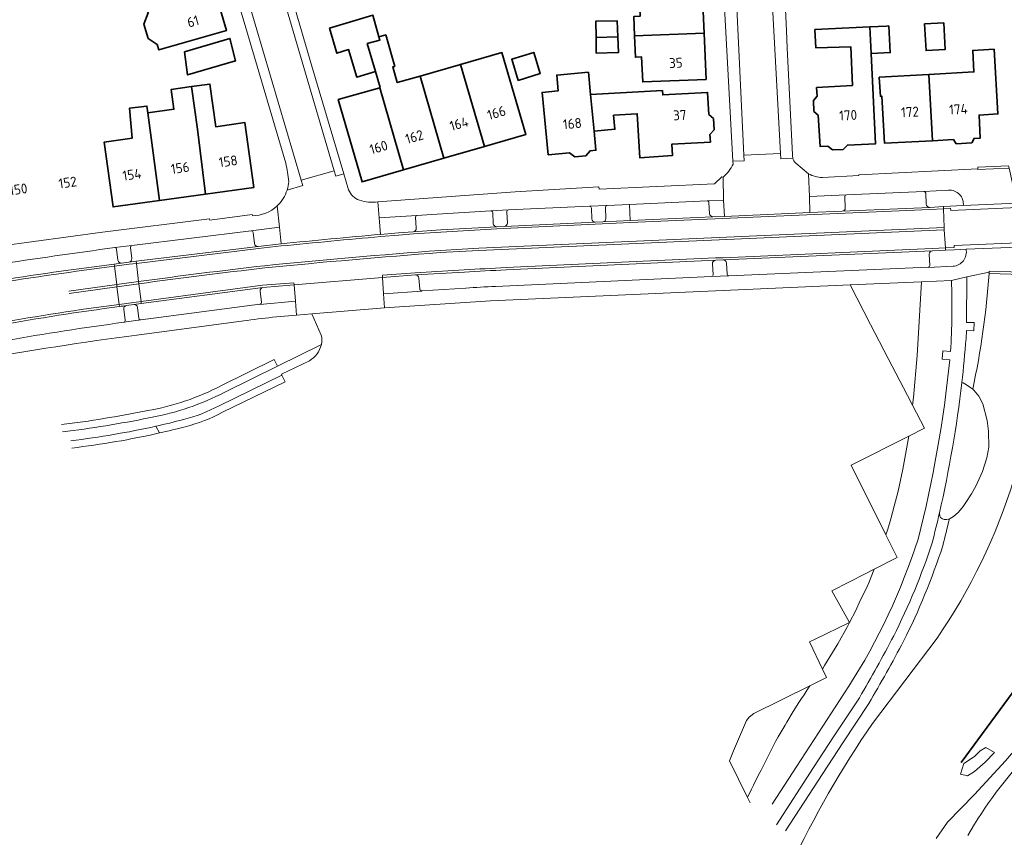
# Model space of a CAD drawing. Extents: x 150256 to 156914, y 461459 to 469481.
# Tile 165 of 256: x 155447 to 155580, y 462501 to 462612. Entities that reach past the tile are written whole.
import ezdxf
from ezdxf.enums import TextEntityAlignment as Align

# ---------------------------------------------------------------- set-up
doc = ezdxf.new("R2010")
doc.units = 0
doc.header["$LTSCALE"] = 0.75
for name, color, linetype, lineweight in [('B-RO-GK-BESCHOEIING-G', 251, 'GK-BESCHOEIING', 35), ('B-RO-GR-BEPLANTING_CULTUUR_BODEMBEDEKKER-GV', 251, 'CONTINUOUS', 18), ('B-RO-GR-GROENVOORZIENING-GV', 251, 'CONTINUOUS', 18), ('B-RO-IE-TERREINAFSCHEIDING_KUNSTMATIG_MUUR-GV', 251, 'CONTINUOUS', 18), ('B-RO-OG-BEBOUWING-GV', 6, 'CONTINUOUS', 35), ('B-RO-OG-BEBOUWING-T18', 1, 'CONTINUOUS', 18), ('B-RO-OG-TERREIN_CULTUURSCHEIDING-GV', 251, 'CONTINUOUS', 18), ('B-RO-OG-TERREIN_ONBEGROEID-GV', 251, 'CONTINUOUS', 18), ('B-RO-OG-WATER_SLOOT-GV', 251, 'CONTINUOUS', 18), ('B-RO-VH-VERHARDING_ASFALT-GV', 251, 'CONTINUOUS', 18), ('B-RO-VH-VERHARDING_BEDRIJFSVLOERPLAAT-GV', 251, 'CONTINUOUS', 18), ('B-RO-VH-VERHARDING_STRAATBAKSTEEN-GV', 251, 'CONTINUOUS', 18), ('B-RO-VH-VERHARDING_TEGEL-GV', 251, 'CONTINUOUS', 18)]:
    doc.layers.add(name, color=color, linetype=linetype, lineweight=lineweight)
doc.styles.add('NLCS-ISO-M200-T18', font='NLCS-ISO.ttf', dxfattribs={"height": 360})
doc.linetypes.add('GK-BESCHOEIING', pattern='A,30,-5,[1,NLCS.SHX,S=1,R=0,X=0,Y=0],-5', length=40)

msp = doc.modelspace()

# ---------------------------------------------------------------- linework, layer by layer
at = {"layer": 'B-RO-GK-BESCHOEIING-G'}
msp.add_lwpolyline([(155574.307, 462510.787), (155581.855, 462521.067)], dxfattribs=at)
at = {"layer": 'B-RO-GR-BEPLANTING_CULTUUR_BODEMBEDEKKER-GV'}
for points in [[(155562.014, 462570.224), (155564.401, 462565.628), (155567.008, 462560.609), (155567.701, 462559.274), (155567.839, 462560.314), (155568.338, 462566.001), (155568.906, 462576.025), (155559.223, 462575.6)], [(155564.097, 462541.674), (155564.348, 462542.429), (155564.771, 462543.839), (155565.23, 462545.577), (155565.753, 462547.622), (155566.372, 462550.588), (155567.193, 462555.079), (155559.4, 462551.14)], [(155559.168, 462529.764), (155560, 462531.428), (155560.618, 462532.772), (155561.437, 462534.464), (155561.774, 462535.165), (155562.495, 462537.014), (155561.347, 462536.423), (155556.769, 462534.067)], [(155555.495, 462523.468), (155555.78, 462523.939), (155556.496, 462525.123), (155557.564, 462526.89), (155558.883, 462529.253), (155559.168, 462529.764), (155554.518, 462527.532), (155553.716, 462527.147)], [(155543.432, 462512.367), (155542.859, 462511.031), (155545.33, 462506.051), (155545.859, 462507.191), (155546.145, 462507.713), (155546.833, 462509.13), (155547.18, 462509.762), (155547.894, 462511.191), (155548.889, 462513.182), (155549.138, 462513.66), (155549.476, 462514.266), (155550.418, 462515.834), (155550.666, 462516.252), (155551.536, 462517.701), (155551.815, 462518.192), (155552.214, 462518.809), (155552.649, 462519.456), (155552.987, 462519.979), (155553.425, 462520.644), (155553.791, 462521.188), (155546.18, 462517.421), (155545.556, 462516.955), (155545.207, 462516.503)], [(155577.638, 462512.809), (155576.87, 462512.383), (155576.102, 462511.615), (155574.652, 462510.677), (155574.226, 462509.227), (155575.164, 462508.971), (155576.102, 462509.568), (155577.552, 462510.848), (155578.832, 462512.127)], [(155577.638, 462512.809), (155578.832, 462512.127), (155577.552, 462510.848), (155576.102, 462509.568), (155575.164, 462508.971), (155574.226, 462509.227), (155574.652, 462510.677), (155576.102, 462511.615), (155576.87, 462512.383)]]:
    msp.add_lwpolyline(points, close=True, dxfattribs=at)
for points in [[(155574.385, 462562.344, -0.0276729), (155571.35, 462544.667)], [(155575.201, 462500.907, -0.0597313), (155583.562, 462512.102)]]:
    msp.add_lwpolyline(points, format="xyb", dxfattribs=at)
for points in [[(155572.72, 462543.854), (155572.828, 462543.893), (155573.259, 462544.149), (155573.922, 462544.765), (155574.557, 462545.544), (155574.942, 462546.084), (155575.704, 462547.267), (155576.282, 462548.275), (155577.213, 462550.263), (155577.794, 462552.127), (155578.038, 462553.582), (155578.019, 462555.769), (155577.805, 462557.196), (155577.245, 462559.472), (155576.712, 462560.501), (155576.261, 462561.021), (155576.008, 462561.314), (155575.86, 462561.442), (155575.624, 462561.646), (155575.165, 462561.943), (155574.816, 462562.188), (155574.582, 462562.3), (155574.385, 462562.344)], [(155571.35, 462544.667), (155571.419, 462544.196), (155571.515, 462544.025), (155571.772, 462543.838), (155571.99, 462543.771), (155572.311, 462543.757), (155572.579, 462543.804), (155572.7, 462543.846), (155572.72, 462543.854)], [(155570.915, 462500.47), (155572.464, 462502.712), (155576.096, 462506.448), (155580.316, 462511.039), (155583.52, 462514.776), (155586.886, 462519.313), (155582.864, 462522.546), (155581.855, 462521.067), (155574.307, 462510.787)], [(155586.886, 462519.313), (155583.52, 462514.776), (155580.316, 462511.039), (155576.096, 462506.448), (155572.464, 462502.712), (155570.915, 462500.47)]]:
    msp.add_lwpolyline(points, dxfattribs=at)
at = {"layer": 'B-RO-GR-GROENVOORZIENING-GV'}
for points in [[(155572.592, 462588.463), (155569.251, 462588.267)], [(155569.484, 462588.033), (155569.56, 462586.53)], [(155542.179, 462584.886), (155542.084, 462587.095), (155539.837, 462586.993)], [(155540.09, 462586.751), (155540.168, 462585.238)], [(155558.749, 462587.802), (155553.717, 462587.58)], [(155553.717, 462587.58), (155553.795, 462585.397), (155558.169, 462585.589)], [(155558.575, 462586.046), (155558.519, 462587.537)], [(155512.915, 462585.759), (155510.499, 462585.638)], [(155510.764, 462585.401), (155510.832, 462583.901)], [(155512.762, 462583.988), (155512.676, 462585.479)], [(155526.291, 462586.374), (155523.893, 462586.266)], [(155524.147, 462586.026), (155524.204, 462584.561)], [(155526.11, 462584.602), (155526.044, 462586.106)], [(155570.028, 462586.112), (155571.885, 462586.21), (155574.587, 462586.352)], [(155500.489, 462585.031), (155495.372, 462584.706), (155495.547, 462582.454), (155497.973, 462582.66), (155499.982, 462582.801)], [(155500.4, 462583.273), (155500.287, 462584.772)], [(155524.675, 462584.115), (155525.716, 462584.168)], [(155540.634, 462584.835), (155542.179, 462584.886)], [(155478.95, 462580.81), (155482.062, 462581.172), (155481.831, 462583.405), (155478.009, 462582.933)], [(155478.281, 462582.709), (155478.456, 462581.211)], [(155511.308, 462583.483), (155512.342, 462583.534)], [(155461.825, 462580.937), (155459.527, 462580.658)], [(155459.758, 462580.423), (155459.937, 462578.93)], [(155461.816, 462579.167), (155461.623, 462580.664)], [(155574.969, 462580.426), (155573.355, 462580.368), (155572.169, 462580.307), (155570.401, 462580.217)], [(155460.428, 462578.556), (155461.434, 462578.683)], [(155542.011, 462578.987), (155541.005, 462578.948)], [(155542.541, 462577.055), (155542.478, 462578.555)], [(155569.978, 462579.752), (155570.05, 462578.264)], [(155540.562, 462578.444), (155540.649, 462576.975)], [(155569.816, 462578.002), (155569.818, 462577.96), (155573.202, 462578.116)], [(155500.279, 462576.942), (155495.818, 462576.594), (155495.959, 462574.367), (155501.15, 462574.753), (155501.146, 462574.802)], [(155500.875, 462575.034), (155500.76, 462576.516)], [(155540.431, 462576.714), (155542.768, 462576.825)], [(155479.205, 462574.74), (155479.387, 462573.255)], [(155484.018, 462573.402), (155483.829, 462575.596), (155479.6, 462575.256)], [(155479.166, 462572.972), (155479.17, 462572.925), (155484.018, 462573.402)], [(155460.714, 462572.291), (155460.901, 462570.795)], [(155462.098, 462572.916), (155461.086, 462572.78)], [(155462.757, 462571.056), (155462.58, 462572.546)], [(155460.72, 462570.515), (155463.046, 462570.846)]]:
    msp.add_lwpolyline(points, dxfattribs=at)
for points in [[(155569.251, 462588.267, -0.4089903), (155569.484, 462588.033)], [(155574.587, 462586.352, 0.4598195), (155572.592, 462588.463)], [(155539.837, 462586.993, -0.4182), (155540.09, 462586.751)], [(155558.519, 462587.537, -0.4179531), (155558.749, 462587.802)], [(155569.56, 462586.53, 0.3996787), (155570.028, 462586.112)], [(155510.499, 462585.638, -0.4024724), (155510.764, 462585.401)], [(155512.676, 462585.479, -0.4257498), (155512.915, 462585.759)], [(155523.893, 462586.266, -0.4008322), (155524.147, 462586.026)], [(155526.044, 462586.106, -0.3940759), (155526.291, 462586.374)], [(155540.168, 462585.238, 0.3670781), (155540.634, 462584.835)], [(155558.169, 462585.589, 0.3996744), (155558.575, 462586.046)], [(155500.287, 462584.772, -0.3927892), (155500.489, 462585.031)], [(155510.832, 462583.901, 0.4027313), (155511.308, 462583.483)], [(155512.342, 462583.534, 0.3913355), (155512.762, 462583.988)], [(155524.204, 462584.561, 0.3696766), (155524.675, 462584.115)], [(155525.716, 462584.168, 0.3913247), (155526.11, 462584.602)], [(155478.009, 462582.933, -0.4193299), (155478.281, 462582.709)], [(155499.982, 462582.801, 0.4043707), (155500.4, 462583.273)], [(155478.456, 462581.211, 0.4032933), (155478.95, 462580.81)], [(155459.527, 462580.658, -0.4120239), (155459.758, 462580.423)], [(155461.623, 462580.664, -0.4022442), (155461.825, 462580.937)], [(155570.401, 462580.217, 0.3986094), (155569.978, 462579.752)], [(155573.202, 462578.116, 0.4417827), (155574.969, 462580.426)], [(155459.937, 462578.93, 0.3801174), (155460.428, 462578.556)], [(155461.434, 462578.683, 0.3971594), (155461.816, 462579.167)], [(155541.005, 462578.948, 0.391703), (155540.562, 462578.444)], [(155542.478, 462578.555, 0.3904052), (155542.011, 462578.987)], [(155570.05, 462578.264, -0.4113456), (155569.816, 462578.002)], [(155500.76, 462576.516, 0.3936961), (155500.279, 462576.942)], [(155540.649, 462576.975, -0.4070046), (155540.431, 462576.714)], [(155542.768, 462576.825, -0.3917165), (155542.541, 462577.055)], [(155479.6, 462575.256, 0.3853454), (155479.205, 462574.74)], [(155501.146, 462574.802, -0.4432956), (155500.875, 462575.034)], [(155479.387, 462573.255, -0.4719174), (155479.166, 462572.972)], [(155461.086, 462572.78, 0.4098387), (155460.714, 462572.291)], [(155462.58, 462572.546, 0.4061817), (155462.098, 462572.916)], [(155460.901, 462570.795, -0.4051261), (155460.72, 462570.515)], [(155463.046, 462570.846, -0.3947313), (155462.757, 462571.056)]]:
    msp.add_lwpolyline(points, format="xyb", dxfattribs=at)
at = {"layer": 'B-RO-IE-TERREINAFSCHEIDING_KUNSTMATIG_MUUR-GV'}
msp.add_lwpolyline([(155580.801, 462591.446), (155580.73, 462591.763), (155576.557, 462591.558), (155576.566, 462591.361), (155576.572, 462591.239)], close=True, dxfattribs=at)
msp.add_lwpolyline([(155584.012, 462577.037), (155583.957, 462577.284), (155578.092, 462577.473), (155578.088, 462577.338), (155578.082, 462577.143), (155584.015, 462576.954)], dxfattribs=at)
at = {"layer": 'B-RO-OG-BEBOUWING-GV'}
for points in [[(155463.81, 462613.237), (155464.019, 462612.508), (155463.426, 462610.955), (155464.021, 462609.036), (155465.255, 462608.205), (155465.465, 462607.475), (155474.643, 462610.109), (155472.986, 462615.874), (155472.904, 462616.16), (155471.67, 462615.819), (155470.644, 462619.116), (155463.887, 462617.171), (155464.724, 462613.82), (155463.752, 462613.487)], [(155539.438, 462609.757), (155539.194, 462615.727), (155530.606, 462615.333), (155530.741, 462612.034), (155529.89, 462611.999), (155529.998, 462609.367)], [(155494.855, 462604.53), (155493.755, 462608.334), (155495.467, 462608.817), (155495.323, 462609.245), (155494.513, 462612.174), (155488.646, 462610.445), (155489.602, 462607.018), (155491.215, 462607.525), (155492.321, 462603.797)], [(155524.793, 462609.151), (155527.741, 462609.273), (155527.664, 462611.422), (155524.768, 462611.389)], [(155562.086, 462606.987), (155561.91, 462610.606), (155559.115, 462610.469), (155554.462, 462610.242), (155554.61, 462607.744), (155559.316, 462607.909), (155559.545, 462602.662), (155554.685, 462602.376), (155554.755, 462601.184), (155554.253, 462600.592), (155554.339, 462599.138), (155554.907, 462598.605), (155555.155, 462594.379), (155556.233, 462594.432), (155556.835, 462593.919), (155558.314, 462593.987), (155558.863, 462594.56), (155562.683, 462594.746)], [(155564.506, 462610.732), (155564.191, 462610.717), (155561.91, 462610.606), (155562.086, 462606.987), (155564.683, 462607.114)], [(155571.928, 462611.14), (155569.341, 462611.002), (155569.534, 462607.384), (155572.121, 462607.522)], [(155495.323, 462609.245), (155495.467, 462608.817), (155493.755, 462608.334), (155494.855, 462604.53), (155495.482, 462602.361), (155495.445, 462602.35), (155498.679, 462591.188), (155504.154, 462592.774), (155500.923, 462603.927), (155497.829, 462603.037), (155497.201, 462605.169), (155497.482, 462605.248), (155496.251, 462609.506)], [(155524.793, 462609.151), (155524.817, 462607.016), (155527.818, 462607.124), (155527.741, 462609.273)], [(155529.998, 462609.367), (155530.117, 462606.487), (155530.966, 462606.521), (155531.106, 462603.132), (155539.696, 462603.474), (155539.438, 462609.757)], [(155468.979, 462607.237), (155469.375, 462604.079), (155475.887, 462605.992), (155475.128, 462609.03)], [(155506.401, 462605.502), (155509.629, 462594.36), (155515.249, 462595.988), (155512.024, 462607.12)], [(155514.229, 462603.335), (155517.219, 462604.26), (155516.333, 462607.126), (155513.343, 462606.201)], [(155569.906, 462604.136), (155570.4, 462595.163), (155573.256, 462595.32), (155573.634, 462594.751), (155575.738, 462594.865), (155576.051, 462595.473), (155576.892, 462595.52), (155576.72, 462598.645), (155579.281, 462598.795), (155578.757, 462607.569), (155575.878, 462607.411), (155576.039, 462604.483)], [(155506.401, 462605.502), (155500.923, 462603.927), (155504.154, 462592.774), (155509.629, 462594.36)], [(155524.514, 462596.449), (155524.038, 462601.429), (155523.748, 462604.45), (155519.451, 462604.053), (155519.654, 462601.929), (155517.47, 462601.72), (155518.281, 462593.249), (155521.185, 462593.527), (155521.885, 462592.965), (155523.398, 462593.113), (155523.973, 462593.794), (155524.761, 462593.869)], [(155569.906, 462604.136), (155563.19, 462603.757), (155563.336, 462601.169), (155563.557, 462601.181), (155563.907, 462594.806), (155570.4, 462595.163)], [(155470.72, 462596.72), (155471.822, 462587.909), (155478.365, 462588.812), (155477.15, 462597.607), (155473.202, 462597.062), (155472.405, 462602.842), (155469.922, 462602.499)], [(155463.992, 462598.941), (155465.564, 462587.045), (155471.822, 462587.909), (155470.72, 462596.72), (155469.922, 462602.499), (155467.158, 462602.117), (155467.53, 462599.426)], [(155495.445, 462602.35), (155493.199, 462601.705), (155489.822, 462600.734), (155493.059, 462589.56), (155498.679, 462591.188)], [(155533.803, 462601.965), (155524.038, 462601.429), (155524.514, 462596.449), (155527.332, 462596.719), (155527.151, 462598.616), (155530.368, 462598.819), (155530.711, 462592.835), (155535.142, 462593.133), (155535.037, 462594.688), (155540.289, 462594.972), (155540.232, 462595.99), (155540.786, 462596.624), (155540.702, 462598.15), (155540.08, 462598.721), (155539.915, 462601.701), (155533.836, 462601.367)], [(155465.564, 462587.045), (155463.992, 462598.941), (155463.857, 462599.865), (155461.515, 462599.587), (155461.859, 462595.497), (155458.074, 462594.975), (155459.289, 462586.179)]]:
    msp.add_lwpolyline(points, close=True, dxfattribs=at)
at = {"layer": 'B-RO-OG-TERREIN_CULTUURSCHEIDING-GV'}
for points in [[(155578.082, 462577.143), (155578.088, 462577.338), (155575.084, 462576.671), (155575.035, 462570.512), (155576.045, 462570.473), (155576.006, 462569.362), (155575.002, 462569.413), (155574.963, 462568.327)], [(155572.983, 462576.205), (155568.906, 462576.025), (155568.338, 462566.001), (155567.839, 462560.314), (155567.701, 462559.274), (155569.321, 462556.155), (155567.193, 462555.079), (155566.372, 462550.588), (155565.753, 462547.622), (155565.23, 462545.577), (155564.771, 462543.839), (155564.348, 462542.429), (155564.097, 462541.674), (155565.613, 462538.618), (155562.495, 462537.014)], [(155476.999, 462570.714), (155462.507, 462568.795)], [(155487.521, 462568.784), (155486.237, 462571.673), (155484.175, 462571.505), (155480.89, 462571.194)], [(155473.976, 462561.932), (155481.124, 462565.459), (155481.567, 462564.562), (155487.525, 462567.501)], [(155572.76, 462565.444), (155571.708, 462565.535), (155571.809, 462566.638), (155572.847, 462566.563)], [(155474.428, 462561.04), (155481.567, 462564.562), (155481.124, 462565.459), (155473.976, 462561.932)], [(155482.608, 462562.461), (155482.162, 462563.356), (155473.682, 462559.197)], [(155474.136, 462558.306), (155482.608, 462562.461)], [(155574.385, 462562.344), (155574.582, 462562.3), (155574.816, 462562.188), (155575.165, 462561.943), (155575.624, 462561.646), (155575.86, 462561.442)], [(155463.938, 462558.53), (155463.768, 462558.496)], [(155463.768, 462558.496), (155463.938, 462558.53)], [(155464.122, 462557.547), (155464.378, 462557.593)], [(155465.095, 462556.421), (155465.579, 462555.505)], [(155465.579, 462555.505), (155465.095, 462556.421)], [(155572.7, 462543.846), (155572.579, 462543.804), (155572.311, 462543.757), (155571.99, 462543.771), (155571.772, 462543.838), (155571.515, 462544.025), (155571.419, 462544.196), (155571.35, 462544.667)], [(155562.495, 462537.014), (155561.774, 462535.165), (155561.437, 462534.464), (155560.618, 462532.772), (155560, 462531.428), (155559.168, 462529.764), (155558.883, 462529.253), (155557.564, 462526.89), (155556.496, 462525.123), (155555.78, 462523.939), (155555.495, 462523.468), (155556.056, 462522.309), (155553.791, 462521.188), (155553.425, 462520.644), (155552.987, 462519.979), (155552.649, 462519.456), (155552.214, 462518.809), (155551.815, 462518.192), (155551.536, 462517.701), (155550.666, 462516.252), (155550.418, 462515.834), (155549.476, 462514.266), (155549.138, 462513.66), (155548.889, 462513.182), (155547.894, 462511.191), (155547.18, 462509.762), (155546.833, 462509.13), (155546.145, 462507.713), (155545.859, 462507.191), (155545.33, 462506.051), (155545.698, 462505.308)], [(155548.643, 462505.151), (155551.996, 462510.293), (155559.077, 462521.137)], [(155560.495, 462519.587), (155556.98, 462514.267), (155554.292, 462510.101), (155549.231, 462502.345)], [(155550.488, 462501.526), (155555.551, 462509.284), (155558.236, 462513.447), (155561.768, 462518.794)]]:
    msp.add_lwpolyline(points, dxfattribs=at)
for points in [[(155572.847, 462566.563, 0.026805), (155572.983, 462576.205)], [(155575.86, 462561.442, 0.0367418), (155578.082, 462577.143)], [(155480.89, 462571.194, 0.0097759), (155476.999, 462570.714)], [(155462.507, 462568.795, 0.0111461), (155440.602, 462565.385)], [(155487.525, 462567.501, 0.1091206), (155487.521, 462568.784)], [(155574.963, 462568.327, -0.0093533), (155574.385, 462562.344)], [(155568.451, 462541.077, 0.0375451), (155572.76, 462565.444)], [(155473.976, 462561.932, -0.0772761), (155463.938, 462558.53)], [(155463.938, 462558.53, 0.0772761), (155473.976, 462561.932)], [(155464.378, 462557.593, 0.0753344), (155474.428, 462561.04)], [(155463.768, 462558.496, -0.0180064), (155452.277, 462556.633)], [(155452.277, 462556.633, 0.0180064), (155463.768, 462558.496)], [(155473.682, 462559.197, -0.0593693), (155468.817, 462557.32)], [(155452.41, 462555.642, 0.0183712), (155464.122, 462557.547)], [(155468.817, 462557.32, -0.0083603), (155465.095, 462556.421)], [(155469.066, 462556.351, 0.0593645), (155474.136, 462558.306)], [(155465.095, 462556.421, -0.0255119), (155453.566, 462554.451)], [(155465.579, 462555.505, 0.0075017), (155469.066, 462556.351)], [(155453.683, 462553.458, 0.0261501), (155465.579, 462555.505)], [(155571.35, 462544.667, -0.0066478), (155570.361, 462540.59)], [(155571.802, 462540.171, 0.0059628), (155572.7, 462543.846)], [(155559.077, 462521.137, 0.0632652), (155568.451, 462541.077)], [(155570.361, 462540.59, -0.0378973), (155565.152, 462527.955)], [(155566.485, 462527.267, 0.0381742), (155571.802, 462540.171)], [(155565.152, 462527.955, -0.0114102), (155560.495, 462519.587)], [(155561.768, 462518.794, 0.0116784), (155566.485, 462527.267)]]:
    msp.add_lwpolyline(points, format="xyb", dxfattribs=at)
at = {"layer": 'B-RO-OG-TERREIN_ONBEGROEID-GV'}
for points in [[(155567.193, 462555.079), (155569.321, 462556.155), (155567.701, 462559.274), (155567.008, 462560.609), (155564.401, 462565.628), (155562.014, 462570.224), (155559.223, 462575.6), (155542.023, 462574.843), (155510.484, 462573.413), (155496.099, 462572.473), (155486.237, 462571.673), (155487.521, 462568.784)], [(155485.898, 462565.306), (155482.108, 462563.464), (155482.162, 462563.356), (155482.608, 462562.461), (155474.136, 462558.306)], [(155545.698, 462505.308), (155545.33, 462506.051), (155542.859, 462511.031), (155543.432, 462512.367), (155545.207, 462516.503), (155545.556, 462516.955), (155546.18, 462517.421), (155553.791, 462521.188), (155556.056, 462522.309), (155555.495, 462523.468), (155553.716, 462527.147), (155554.518, 462527.532), (155559.168, 462529.764), (155556.769, 462534.067), (155561.347, 462536.423), (155562.495, 462537.014), (155565.613, 462538.618), (155564.097, 462541.674), (155559.4, 462551.14), (155567.193, 462555.079)]]:
    msp.add_lwpolyline(points, dxfattribs=at)
for points in [[(155487.521, 462568.784, -0.1091206), (155487.525, 462567.501)], [(155487.525, 462567.501, -0.2072327), (155485.898, 462565.306)], [(155474.136, 462558.306, -0.0593645), (155469.066, 462556.351)], [(155469.066, 462556.351, -0.0075017), (155465.579, 462555.505)], [(155465.579, 462555.505, -0.0261501), (155453.683, 462553.458)]]:
    msp.add_lwpolyline(points, format="xyb", dxfattribs=at)
at = {"layer": 'B-RO-OG-WATER_SLOOT-GV'}
for points in [[(155578.082, 462577.143, -0.0367418), (155575.86, 462561.442)], [(155571.033, 462527.66, 0.0749727), (155581.454, 462549.192)], [(155581.454, 462549.192, -0.0749727), (155571.033, 462527.66)], [(155572.7, 462543.846, -0.0059628), (155571.802, 462540.171)], [(155571.802, 462540.171, -0.0381742), (155566.485, 462527.267)], [(155566.485, 462527.267, -0.0116784), (155561.768, 462518.794)], [(155551.185, 462496.715, -0.0415959), (155562.269, 462516.105)], [(155562.269, 462516.105, 0.0415959), (155551.185, 462496.715)]]:
    msp.add_lwpolyline(points, format="xyb", dxfattribs=at)
for points in [[(155584.015, 462576.954), (155578.082, 462577.143)], [(155575.86, 462561.442), (155576.008, 462561.314), (155576.261, 462561.021), (155576.712, 462560.501), (155577.245, 462559.472), (155577.805, 462557.196), (155578.019, 462555.769), (155578.038, 462553.582), (155577.794, 462552.127), (155577.213, 462550.263), (155576.282, 462548.275), (155575.704, 462547.267), (155574.942, 462546.084), (155574.557, 462545.544), (155573.922, 462544.765), (155573.259, 462544.149), (155572.828, 462543.893), (155572.72, 462543.854), (155572.7, 462543.846)], [(155562.269, 462516.105), (155571.033, 462527.66)], [(155571.033, 462527.66), (155562.269, 462516.105)], [(155574.307, 462510.787), (155581.855, 462521.067), (155582.864, 462522.546), (155585.927, 462527.038)], [(155561.768, 462518.794), (155558.236, 462513.447), (155555.551, 462509.284), (155550.488, 462501.526)]]:
    msp.add_lwpolyline(points, dxfattribs=at)
at = {"layer": 'B-RO-VH-VERHARDING_ASFALT-GV'}
for points in [[(155503.638, 462580.281), (155508.867, 462580.566), (155572.001, 462583.362), (155571.896, 462585.936), (155570.044, 462585.813), (155529.423, 462584.047), (155511.324, 462583.184), (155503.744, 462582.76), (155500.002, 462582.502), (155497.996, 462582.361), (155495.572, 462582.155)], [(155512.567, 462577.942), (155540.993, 462579.248), (155541.999, 462579.286), (155570.387, 462580.517), (155572.152, 462580.607), (155572.014, 462583.062), (155508.882, 462580.267), (155503.658, 462579.981)], [(155482.094, 462580.874), (155478.985, 462580.512), (155462.443, 462578.504), (155462.743, 462576.048)], [(155453.297, 462574.742), (155459.772, 462575.637), (155459.472, 462578.13)], [(155463.072, 462573.349), (155479.561, 462575.553), (155483.805, 462575.895), (155483.829, 462575.596), (155495.818, 462576.594), (155495.795, 462576.893), (155500.258, 462577.242), (155506.912, 462577.64)], [(155574.963, 462568.327), (155575.002, 462569.413), (155576.006, 462569.362), (155576.045, 462570.473), (155575.035, 462570.512), (155575.084, 462576.671), (155572.983, 462576.205)], [(155460.095, 462572.953), (155459.808, 462575.339), (155453.339, 462574.445)], [(155462.779, 462575.75), (155463.072, 462573.349)], [(155487.525, 462567.501), (155481.567, 462564.562)], [(155572.847, 462566.563), (155571.809, 462566.638), (155571.708, 462565.535), (155572.76, 462565.444)], [(155473.682, 462559.197), (155482.162, 462563.356), (155482.108, 462563.464), (155485.898, 462565.306)], [(155481.567, 462564.562), (155474.428, 462561.04)], [(155464.378, 462557.593), (155464.122, 462557.547)], [(155559.077, 462521.137), (155551.996, 462510.293), (155548.643, 462505.151)], [(155549.231, 462502.345), (155554.292, 462510.101), (155556.98, 462514.267), (155560.495, 462519.587)]]:
    msp.add_lwpolyline(points, dxfattribs=at)
for points in [[(155572.001, 462583.362), (155572.014, 462583.062), (155572.152, 462580.607), (155573.34, 462580.667), (155573.328, 462580.959), (155583.049, 462581.357), (155581.996, 462586.081), (155572.879, 462585.679), (155572.869, 462586.001), (155571.896, 462585.936)], [(155459.772, 462575.637), (155462.743, 462576.048), (155462.443, 462578.504), (155461.47, 462578.385), (155460.466, 462578.258), (155459.472, 462578.13)], [(155462.779, 462575.75), (155459.808, 462575.339), (155460.095, 462572.953), (155463.072, 462573.349)]]:
    msp.add_lwpolyline(points, close=True, dxfattribs=at)
for points in [[(155495.572, 462582.155, 0.0017052), (155482.094, 462580.874)], [(155479.81, 462578.2, -0.0057497), (155503.638, 462580.281)], [(155503.658, 462579.981, 0.0057526), (155479.842, 462577.902)], [(155459.472, 462578.13, 0.0063163), (155443.003, 462575.78)], [(155462.743, 462576.048, -0.0048094), (155479.81, 462578.2)], [(155479.842, 462577.902, 0.004796), (155462.779, 462575.75)], [(155506.912, 462577.64, -0.0010674), (155512.567, 462577.942)], [(155572.983, 462576.205, -0.026805), (155572.847, 462566.563)], [(155443.623, 462570.394, -0.0112244), (155460.095, 462572.953)], [(155574.385, 462562.344, 0.0093533), (155574.963, 462568.327)], [(155485.898, 462565.306, 0.2072327), (155487.525, 462567.501)], [(155572.76, 462565.444, -0.0375451), (155568.451, 462541.077)], [(155571.35, 462544.667, 0.0276729), (155574.385, 462562.344)], [(155474.428, 462561.04, -0.0753344), (155464.378, 462557.593)], [(155468.817, 462557.32, 0.0593693), (155473.682, 462559.197)], [(155464.122, 462557.547, -0.0183712), (155452.41, 462555.642)], [(155465.095, 462556.421, 0.0083603), (155468.817, 462557.32)], [(155453.566, 462554.451, 0.0255119), (155465.095, 462556.421)], [(155570.361, 462540.59, 0.0066478), (155571.35, 462544.667)], [(155568.451, 462541.077, -0.0632652), (155559.077, 462521.137)], [(155565.152, 462527.955, 0.0378973), (155570.361, 462540.59)], [(155560.495, 462519.587, 0.0114102), (155565.152, 462527.955)], [(155583.562, 462512.102, 0.0597313), (155575.201, 462500.907)]]:
    msp.add_lwpolyline(points, format="xyb", dxfattribs=at)
at = {"layer": 'B-RO-VH-VERHARDING_BEDRIJFSVLOERPLAAT-GV'}
msp.add_lwpolyline([(155484.018, 462573.402), (155484.175, 462571.505), (155486.237, 462571.673), (155496.099, 462572.473), (155495.959, 462574.367), (155495.818, 462576.594), (155483.829, 462575.596)], close=True, dxfattribs=at)
at = {"layer": 'B-RO-VH-VERHARDING_STRAATBAKSTEEN-GV'}
for points in [[(155464.799, 462657.615), (155468.144, 462646.299), (155484.787, 462589.805), (155489.266, 462591.056), (155480.123, 462622.238), (155469.781, 462657.574), (155469.38, 462658.943)], [(155581.864, 462586.676), (155574.587, 462586.352), (155571.885, 462586.21), (155571.896, 462585.936), (155572.869, 462586.001), (155572.879, 462585.679), (155581.996, 462586.081)], [(155583.182, 462580.761), (155583.049, 462581.357), (155573.328, 462580.959), (155573.34, 462580.667), (155572.152, 462580.607), (155572.169, 462580.307), (155573.355, 462580.368), (155574.969, 462580.426)], [(155461.434, 462578.683), (155460.428, 462578.556), (155459.436, 462578.428), (155459.472, 462578.13), (155460.466, 462578.258), (155461.47, 462578.385), (155462.443, 462578.504), (155462.407, 462578.801)], [(155459.808, 462575.339), (155462.779, 462575.75), (155462.743, 462576.048), (155459.772, 462575.637)], [(155483.829, 462575.596), (155483.805, 462575.895), (155479.561, 462575.553), (155463.072, 462573.349), (155463.108, 462573.051), (155479.6, 462575.256)]]:
    msp.add_lwpolyline(points, close=True, dxfattribs=at)
for points in [[(155543.75, 462616.08), (155544.838, 462593.195), (155549.78, 462593.444), (155548.57, 462615.93)], [(155569.251, 462588.267), (155558.749, 462587.802)], [(155569.56, 462586.53), (155569.484, 462588.033)], [(155525.716, 462584.168), (155529.409, 462584.347), (155529.309, 462586.516), (155526.291, 462586.374)], [(155539.837, 462586.993), (155529.309, 462586.516), (155529.409, 462584.347), (155540.634, 462584.835)], [(155540.168, 462585.238), (155540.09, 462586.751)], [(155558.519, 462587.537), (155558.575, 462586.046)], [(155495.572, 462582.155), (155497.996, 462582.361), (155500.002, 462582.502), (155503.744, 462582.76), (155511.324, 462583.184), (155529.423, 462584.047), (155570.044, 462585.813), (155571.896, 462585.936), (155571.885, 462586.21), (155570.028, 462586.112), (155558.169, 462585.589), (155553.795, 462585.397), (155542.179, 462584.886), (155540.634, 462584.835), (155529.409, 462584.347)], [(155510.499, 462585.638), (155502.526, 462585.161), (155500.489, 462585.031)], [(155510.832, 462583.901), (155510.764, 462585.401)], [(155512.676, 462585.479), (155512.762, 462583.988)], [(155523.893, 462586.266), (155512.915, 462585.759)], [(155524.204, 462584.561), (155524.147, 462586.026)], [(155526.044, 462586.106), (155526.11, 462584.602)], [(155558.169, 462585.589), (155570.028, 462586.112)], [(155529.409, 462584.347), (155525.716, 462584.168), (155524.675, 462584.115), (155512.342, 462583.534), (155511.308, 462583.483), (155503.726, 462583.06), (155499.982, 462582.801), (155497.973, 462582.66), (155495.547, 462582.454)], [(155500.287, 462584.772), (155500.4, 462583.273)], [(155512.342, 462583.534), (155524.675, 462584.115)], [(155478.009, 462582.933), (155461.825, 462580.937)], [(155478.456, 462581.211), (155478.281, 462582.709)], [(155499.982, 462582.801), (155503.726, 462583.06), (155511.308, 462583.483)], [(155572.014, 462583.062), (155572.001, 462583.362), (155508.867, 462580.566), (155503.638, 462580.281)], [(155503.658, 462579.981), (155508.882, 462580.267), (155572.014, 462583.062)], [(155482.062, 462581.172), (155478.95, 462580.81), (155462.407, 462578.801), (155462.443, 462578.504), (155478.985, 462580.512), (155482.094, 462580.874)], [(155459.937, 462578.93), (155459.758, 462580.423)], [(155461.434, 462578.683), (155462.407, 462578.801), (155478.95, 462580.81)], [(155461.623, 462580.664), (155461.816, 462579.167)], [(155542.011, 462578.987), (155570.401, 462580.217), (155572.169, 462580.307), (155572.152, 462580.607), (155570.387, 462580.517), (155541.999, 462579.286), (155540.993, 462579.248), (155512.567, 462577.942)], [(155570.401, 462580.217), (155542.011, 462578.987)], [(155459.436, 462578.428), (155460.428, 462578.556)], [(155512.581, 462577.642), (155541.005, 462578.948), (155542.011, 462578.987)], [(155541.005, 462578.948), (155512.581, 462577.642)], [(155542.478, 462578.555), (155542.541, 462577.055)], [(155570.05, 462578.264), (155569.978, 462579.752)], [(155459.472, 462578.13), (155459.436, 462578.428)], [(155506.912, 462577.64), (155500.258, 462577.242), (155495.795, 462576.893), (155495.818, 462576.594), (155500.279, 462576.942), (155506.93, 462577.34)], [(155506.93, 462577.34), (155500.279, 462576.942)], [(155540.649, 462576.975), (155540.562, 462578.444)], [(155542.768, 462576.825), (155569.816, 462578.002)], [(155462.743, 462576.048), (155462.779, 462575.75)], [(155500.76, 462576.516), (155500.875, 462575.034)], [(155511.125, 462575.394), (155540.431, 462576.714)], [(155453.339, 462574.445), (155459.808, 462575.339), (155459.772, 462575.637), (155453.297, 462574.742)], [(155479.6, 462575.256), (155463.108, 462573.051), (155462.098, 462572.916)], [(155479.387, 462573.255), (155479.205, 462574.74)], [(155501.146, 462574.802), (155507.134, 462575.162)], [(155461.086, 462572.78), (155462.098, 462572.916), (155463.108, 462573.051), (155463.072, 462573.349), (155460.095, 462572.953), (155460.131, 462572.655)], [(155460.131, 462572.655), (155460.095, 462572.953)], [(155460.901, 462570.795), (155460.714, 462572.291)], [(155462.58, 462572.546), (155462.757, 462571.056)], [(155463.046, 462570.846), (155479.166, 462572.972)]]:
    msp.add_lwpolyline(points, dxfattribs=at)
for points in [[(155569.484, 462588.033, 0.4089903), (155569.251, 462588.267)], [(155540.09, 462586.751, 0.4182), (155539.837, 462586.993)], [(155558.749, 462587.802, 0.4179531), (155558.519, 462587.537)], [(155570.028, 462586.112, -0.3996787), (155569.56, 462586.53)], [(155510.764, 462585.401, 0.4024724), (155510.499, 462585.638)], [(155512.915, 462585.759, 0.4257498), (155512.676, 462585.479)], [(155524.147, 462586.026, 0.4008322), (155523.893, 462586.266)], [(155526.291, 462586.374, 0.3940759), (155526.044, 462586.106)], [(155540.634, 462584.835, -0.3670781), (155540.168, 462585.238)], [(155558.575, 462586.046, -0.3996744), (155558.169, 462585.589)], [(155500.489, 462585.031, 0.3927892), (155500.287, 462584.772)], [(155511.308, 462583.483, -0.4027313), (155510.832, 462583.901)], [(155512.762, 462583.988, -0.3913355), (155512.342, 462583.534)], [(155524.675, 462584.115, -0.3696766), (155524.204, 462584.561)], [(155526.11, 462584.602, -0.3913247), (155525.716, 462584.168)], [(155478.281, 462582.709, 0.4193299), (155478.009, 462582.933)], [(155500.4, 462583.273, -0.4043707), (155499.982, 462582.801)], [(155478.95, 462580.81, -0.4032933), (155478.456, 462581.211)], [(155495.547, 462582.454, 0.0017848), (155482.062, 462581.172)], [(155482.094, 462580.874, -0.0017052), (155495.572, 462582.155)], [(155459.527, 462580.658, 0.0025851), (155443.279, 462578.344)], [(155459.758, 462580.423, 0.4120239), (155459.527, 462580.658)], [(155461.825, 462580.937, 0.4022442), (155461.623, 462580.664)], [(155503.638, 462580.281, 0.0057497), (155479.81, 462578.2)], [(155479.842, 462577.902, -0.0057526), (155503.658, 462579.981)], [(155569.978, 462579.752, -0.3986094), (155570.401, 462580.217)], [(155460.428, 462578.556, -0.3801174), (155459.937, 462578.93)], [(155461.816, 462579.167, -0.3971594), (155461.434, 462578.683)], [(155540.562, 462578.444, -0.391703), (155541.005, 462578.948)], [(155542.011, 462578.987, -0.3904052), (155542.478, 462578.555)], [(155459.436, 462578.428, 0.0063109), (155442.953, 462576.076)], [(155442.953, 462576.076, -0.0063109), (155459.436, 462578.428)], [(155443.003, 462575.78, -0.0063163), (155459.472, 462578.13)], [(155479.81, 462578.2, 0.0048094), (155462.743, 462576.048)], [(155462.779, 462575.75, -0.004796), (155479.842, 462577.902)], [(155512.567, 462577.942, 0.0010674), (155506.912, 462577.64)], [(155512.581, 462577.642, 0.0014211), (155506.93, 462577.34)], [(155506.93, 462577.34, -0.0014211), (155512.581, 462577.642)], [(155569.816, 462578.002, 0.4113456), (155570.05, 462578.264)], [(155500.279, 462576.942, -0.3936961), (155500.76, 462576.516)], [(155540.431, 462576.714, 0.4070046), (155540.649, 462576.975)], [(155542.541, 462577.055, 0.3917165), (155542.768, 462576.825)], [(155479.205, 462574.74, -0.3853454), (155479.6, 462575.256)], [(155500.875, 462575.034, 0.4432956), (155501.146, 462574.802)], [(155507.134, 462575.162, -0.0065072), (155511.125, 462575.394)], [(155479.166, 462572.972, 0.4719174), (155479.387, 462573.255)], [(155460.095, 462572.953, 0.0112244), (155443.623, 462570.394)], [(155443.676, 462570.099, -0.0111859), (155460.131, 462572.655)], [(155460.131, 462572.655, 0.0111859), (155443.676, 462570.099)], [(155460.131, 462572.655, -0.0011642), (155461.086, 462572.78)], [(155461.086, 462572.78, 0.0011642), (155460.131, 462572.655)], [(155460.714, 462572.291, -0.4098387), (155461.086, 462572.78)], [(155462.098, 462572.916, -0.4061817), (155462.58, 462572.546)], [(155444.669, 462568.03, -0.0106585), (155460.72, 462570.515)], [(155460.72, 462570.515, 0.4051261), (155460.901, 462570.795)], [(155462.757, 462571.056, 0.3947313), (155463.046, 462570.846)]]:
    msp.add_lwpolyline(points, format="xyb", dxfattribs=at)
at = {"layer": 'B-RO-VH-VERHARDING_TEGEL-GV'}
for points in [[(155551.437, 462593.254), (155550.716, 462607.747), (155550.607, 462610.054), (155550.416, 462613.9), (155550.269, 462616.849), (155550.18, 462619.671), (155550.159, 462624.271), (155550.23, 462627.281), (155550.358, 462629.789), (155550.82, 462635.781), (155551.142, 462639.012), (155551.71, 462643.791), (155552.294, 462648.051), (155552.942, 462652.303), (155553.137, 462653.535), (155554.697, 462663.465), (155557.17, 462679.21)], [(155482.88, 462588.461), (155484.999, 462589.085), (155484.787, 462589.805), (155468.144, 462646.299), (155464.799, 462657.615), (155464.774, 462657.699), (155463.578, 462657.345), (155474.215, 462620.94), (155482.703, 462592.104)], [(155542.05, 462615.75), (155543.346, 462592.373), (155544.874, 462592.446), (155544.838, 462593.195), (155543.75, 462616.08)], [(155548.57, 462615.93), (155549.78, 462593.444), (155549.821, 462592.695), (155551.472, 462592.784)], [(155549.78, 462593.444), (155544.838, 462593.195), (155544.874, 462592.446), (155543.346, 462592.373), (155543.368, 462591.981)], [(155551.472, 462592.784), (155549.821, 462592.695), (155549.78, 462593.444)], [(155542.008, 462590.217), (155542.084, 462587.095), (155542.179, 462584.886), (155553.795, 462585.397), (155553.717, 462587.58), (155553.607, 462590.677), (155551.858, 462592.12)], [(155491.212, 462588.501), (155490.569, 462590.656), (155489.477, 462590.336), (155489.266, 462591.056), (155484.787, 462589.805), (155484.999, 462589.085), (155482.88, 462588.461)], [(155553.607, 462590.677), (155553.717, 462587.58), (155558.749, 462587.802), (155569.251, 462588.267), (155572.592, 462588.463)], [(155574.587, 462586.352), (155581.864, 462586.676), (155580.801, 462591.446), (155576.572, 462591.239), (155576.566, 462591.361), (155560.42, 462590.522), (155560.425, 462590.422), (155555.473, 462590.173)], [(155495.547, 462582.454), (155495.372, 462584.706), (155495.205, 462586.852)], [(155459.527, 462580.658), (155461.825, 462580.937), (155478.009, 462582.933), (155481.831, 462583.405), (155481.532, 462586.31)], [(155481.532, 462586.31), (155481.831, 462583.405), (155482.062, 462581.172)], [(155478.174, 462584.963), (155478.152, 462585.134), (155472.381, 462584.396), (155472.362, 462584.545), (155457.83, 462582.764), (155439.162, 462580.209)], [(155507.134, 462575.162), (155501.146, 462574.802), (155501.15, 462574.753), (155495.959, 462574.367), (155496.099, 462572.473), (155510.484, 462573.413), (155542.023, 462574.843), (155559.223, 462575.6), (155568.906, 462576.025), (155572.983, 462576.205), (155575.084, 462576.671), (155578.088, 462577.338), (155578.092, 462577.473), (155583.957, 462577.284), (155583.182, 462580.761), (155574.969, 462580.426)], [(155573.202, 462578.116), (155569.818, 462577.96), (155569.816, 462578.002), (155542.768, 462576.825), (155540.431, 462576.714), (155511.125, 462575.394)], [(155480.89, 462571.194), (155484.175, 462571.505), (155484.018, 462573.402), (155479.17, 462572.925), (155479.166, 462572.972), (155463.046, 462570.846), (155460.72, 462570.515)], [(155462.507, 462568.795), (155476.999, 462570.714)]]:
    msp.add_lwpolyline(points, dxfattribs=at)
for points in [[(155489.266, 462591.056), (155489.477, 462590.336), (155490.569, 462590.656), (155486.213, 462605.255), (155470.876, 462657.895), (155469.781, 462657.574), (155480.123, 462622.238)], [(155512.915, 462585.759), (155523.893, 462586.266), (155526.291, 462586.374), (155529.309, 462586.516), (155539.837, 462586.993), (155542.084, 462587.095), (155542.008, 462590.217), (155541.832, 462590.262), (155540.867, 462589.285), (155525.184, 462588.587), (155525.171, 462588.887), (155513.821, 462588.232), (155495.205, 462586.852), (155495.372, 462584.706), (155500.489, 462585.031), (155502.526, 462585.161), (155510.499, 462585.638)]]:
    msp.add_lwpolyline(points, close=True, dxfattribs=at)
for points in [[(155551.472, 462592.784, -0.0873836), (155551.437, 462593.254)], [(155482.703, 462592.104, -0.0335241), (155483.096, 462589.629)], [(155543.368, 462591.981, -0.0903313), (155542.008, 462590.217)], [(155551.858, 462592.12, -0.1424535), (155551.472, 462592.784)], [(155555.473, 462590.173, -0.1340406), (155553.607, 462590.677)], [(155483.096, 462589.629, -0.0597868), (155482.88, 462588.461)], [(155482.88, 462588.461, -0.1294057), (155481.532, 462586.31)], [(155492.694, 462587.074, -0.2114088), (155491.212, 462588.501)], [(155572.592, 462588.463, -0.4598195), (155574.587, 462586.352)], [(155495.205, 462586.852, -0.0980127), (155492.694, 462587.074)], [(155481.532, 462586.31, -0.1880006), (155478.174, 462584.963)], [(155482.062, 462581.172, -0.0017848), (155495.547, 462582.454)], [(155443.279, 462578.344, -0.0025851), (155459.527, 462580.658)], [(155574.969, 462580.426, -0.4417827), (155573.202, 462578.116)], [(155511.125, 462575.394, 0.0065072), (155507.134, 462575.162)], [(155460.72, 462570.515, 0.0106585), (155444.669, 462568.03)], [(155476.999, 462570.714, -0.0097759), (155480.89, 462571.194)], [(155440.602, 462565.385, -0.0111461), (155462.507, 462568.795)]]:
    msp.add_lwpolyline(points, format="xyb", dxfattribs=at)

# ---------------------------------------------------------------- texts
at = {"layer": 'B-RO-OG-BEBOUWING-T18', "style": 'NLCS-ISO-M200-T18'}
for s, rotation, p in [('61', 16, (155470.124, 462611.352)), ('35', 2.4, (155535.601, 462605.716)), ('166', 16.3, (155511.277, 462598.939)), ('172', 3.2, (155567.36, 462599.059)), ('174', 3.2, (155573.923, 462599.429)), ('164', 16.3, (155506.199, 462597.452)), ('37', 3.2, (155536.139, 462598.63)), ('170', 3, (155558.969, 462598.612)), ('168', 5.7, (155521.562, 462597.477)), ('162', 16.3, (155500.14, 462595.679)), ('160', 16.3, (155495.292, 462594.26)), ('158', 7.9, (155474.889, 462592.37)), ('156', 7.9, (155468.378, 462591.471)), ('152', 7.9, (155453.118, 462589.488)), ('154', 7.9, (155461.833, 462590.568)), ('150', 7.9, (155446.424, 462588.561))]:
    msp.add_text(s, height=1.35, rotation=rotation, dxfattribs=at).set_placement(p, align=Align.MIDDLE)

doc.saveas('drawing.dxf')
